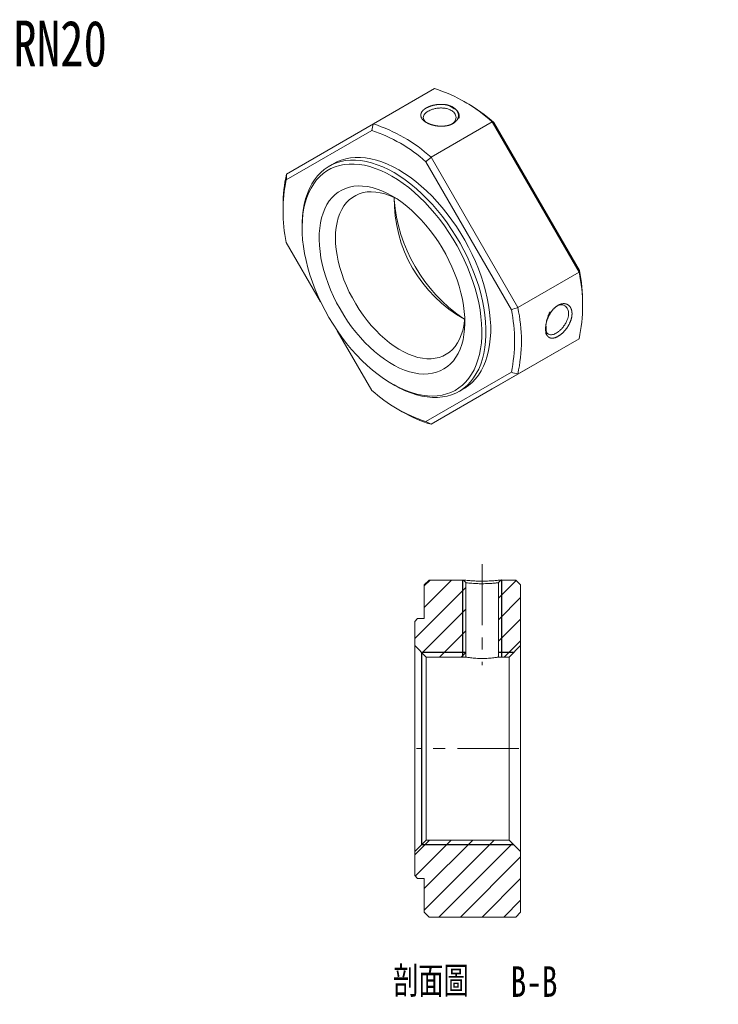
# Model space of a CAD drawing. Header units: millimetres. Extents: x 36 to 275, y 2 to 206.
import ezdxf

# ---------------------------------------------------------------- set-up
doc = ezdxf.new("R2010")
doc.units = ezdxf.units.MM
doc.linetypes.add('CENTERX2', pattern=[20.319999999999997, 12.7, -2.54, 2.54, -2.54])
doc.layers.add('FORMAT', color=7, linetype='Continuous')
doc.styles.add('SLDTEXTSTYLE0', font='TXT', dxfattribs={"width": 0.75})
doc.styles.add('SLDTEXTSTYLE1', font='TXT', dxfattribs={"width": 0.75, "bigfont": 'bigfont'})
pattern_1 = [(45, (0, 0), (-2.245064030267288, 2.245064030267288), [])]

# ---------------------------------------------------------------- blocks, each defined once
blk = doc.blocks.new('SW_NOTE_0')
at = {"layer": 'FORMAT', "color": 0, "char_height": 6.35, "attachment_point": 2}
for s, insert, style in [('\\M+19655\\M+196CA\\M+19AA4', (12.50156250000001, 8.18558014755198), 'SLDTEXTSTYLE1'), ('B-B', (33.93281219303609, 8.18558014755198), 'SLDTEXTSTYLE0')]:
    blk.add_mtext(s, dxfattribs=dict(at, insert=insert, style=style))

msp = doc.modelspace()

# ---------------------------------------------------------------- hatches: boundary and pattern name
at = {"linetype": 'Continuous', "lineweight": 0}
h = msp.add_hatch(dxfattribs=at)
h.set_pattern_fill('ANSI31', style=0)
h.set_pattern_definition(pattern_1)
edge = h.paths.add_edge_path(flags=0)
edge.add_line((212.9361006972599, 81.79417714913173), (212.3361006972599, 81.19417714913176))
edge.add_line((212.3361006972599, 81.19417714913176), (212.3361006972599, 76.19417714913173))
edge.add_line((212.3361006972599, 76.19417714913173), (214.7361006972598, 73.79417714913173))
edge.add_line((214.7361006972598, 73.79417714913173), (222.9361006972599, 73.79417714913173))
edge.add_line((222.9361006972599, 73.79417714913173), (222.9361006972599, 89.24795003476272))
edge.add_line((222.9361043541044, 89.24794996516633), (222.4548874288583, 89.7941767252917))
edge.add_line((222.4548883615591, 89.79417714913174), (215.3361006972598, 89.79417714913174))
edge.add_line((215.3361006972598, 89.79417714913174), (214.3361006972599, 88.79417714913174))
edge.add_line((214.3361006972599, 88.79417714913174), (214.3361006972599, 81.79417714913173))
edge.add_line((214.3361006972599, 81.79417714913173), (212.9361006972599, 81.79417714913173))
h = msp.add_hatch(dxfattribs=at)
h.set_pattern_fill('ANSI31', style=0)
h.set_pattern_definition(pattern_1)
h.paths.add_polyline_path([(229.7361006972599, 89.24795038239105), (229.7361006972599, 73.79417714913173), (231.9361006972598, 73.79417714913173), (234.3361006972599, 76.19417714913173), (234.3361006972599, 88.79417714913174), (233.3361006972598, 89.79417714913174), (230.2173181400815, 89.79417714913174)], flags=0)
h = msp.add_hatch(dxfattribs=at)
h.set_pattern_fill('ANSI31', style=0)
h.set_pattern_definition(pattern_1)
h.paths.add_polyline_path([(212.3361006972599, 28.39417714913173), (212.9361006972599, 27.79417714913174), (214.3361006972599, 27.79417714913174), (214.3361006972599, 20.79417714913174), (215.3361006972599, 19.79417714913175), (233.3361006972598, 19.79417714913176), (234.3361006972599, 20.79417714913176), (234.3361006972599, 33.39417714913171), (231.9361006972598, 35.79417714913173), (214.7361006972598, 35.79417714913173), (212.3361006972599, 33.39417714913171)], flags=0)

# ---------------------------------------------------------------- linework, layer by layer
at = {"color": 7, "linetype": 'Continuous', "lineweight": 15}
for p, q in [((203.7543875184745, 184.5246579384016), (216.4823095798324, 191.872330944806)), ((223.1794456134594, 188.8546117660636), (222.4724537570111, 189.2628821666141)), ((185.7266311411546, 174.1140725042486), (203.7543875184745, 184.5246579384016)), ((228.4545532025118, 184.9609018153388), (215.7266311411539, 177.6132288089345)), ((246.4823095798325, 153.7359119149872), (228.4545532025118, 184.9609018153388)), ((228.8014184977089, 184.8382993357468), (246.5496578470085, 154.0974471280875)), ((203.4075222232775, 183.1697213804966), (185.6592828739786, 172.9205501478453)), ((195.5344996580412, 176.3137184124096), (194.54455016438, 175.7422327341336)), ((232.4075222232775, 145.9333660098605), (214.6592828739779, 176.6742182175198)), ((215.7266311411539, 177.6132288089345), (233.7543875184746, 146.3882389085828)), ((184.9917719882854, 167.6257451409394), (184.9917719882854, 166.8093370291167)), ((188.9515699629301, 163.3804229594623), (188.95156996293, 162.8905780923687)), ((185.6592828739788, 159.9274322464), (192.8014718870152, 147.5567980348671)), ((233.7543875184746, 146.3882389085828), (246.4823095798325, 153.7359119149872)), ((247.2171687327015, 146.3991342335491), (247.2171687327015, 147.2155423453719)), ((196.2651033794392, 141.5576123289), (203.4075222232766, 129.1865800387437)), ((228.4545532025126, 129.5002214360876), (246.4823095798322, 139.9108068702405)), ((246.4823095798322, 139.9108068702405), (233.7543875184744, 132.5631338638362)), ((214.6592828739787, 122.6910768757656), (232.4075222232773, 132.9402481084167)), ((233.7543875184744, 132.5631338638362), (215.7266311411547, 122.1525484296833)), ((207.6161549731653, 130.5590653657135), (208.0403500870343, 130.3141031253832)), ((215.7266311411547, 122.1525484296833), (228.4545532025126, 129.5002214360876)), ((221.5423559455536, 128.9755941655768), (222.5323054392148, 129.5470798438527)), ((209.0294951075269, 125.1702676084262), (209.7364869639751, 124.7619972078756)), ((214.3361006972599, 88.79417714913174), (215.3361006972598, 89.79417714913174)), ((214.3361006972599, 88.79417714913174), (214.3361006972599, 81.79417714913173)), ((222.4548883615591, 89.79417714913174), (215.3361006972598, 89.79417714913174)), ((222.4548874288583, 89.7941767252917), (222.9361043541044, 89.24794996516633)), ((222.9361006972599, 73.79417714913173), (222.9361006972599, 89.24795003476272)), ((229.7361006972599, 89.24795038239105), (230.2173181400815, 89.79417714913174)), ((229.7361006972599, 89.24795038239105), (229.7361006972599, 73.79417714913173)), ((233.3361006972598, 89.79417714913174), (230.2173181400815, 89.79417714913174)), ((233.3361006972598, 89.79417714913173), (234.3361006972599, 88.79417714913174)), ((234.3361006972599, 76.19417714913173), (234.3361006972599, 88.79417714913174)), ((212.3361006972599, 81.19417714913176), (212.9361006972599, 81.79417714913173)), ((212.3361006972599, 81.19417714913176), (212.3361006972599, 76.19417714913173)), ((214.3361006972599, 81.79417714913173), (212.9361006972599, 81.79417714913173)), ((214.7361006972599, 73.79417714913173), (212.3361006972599, 76.19417714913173)), ((212.3361006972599, 33.39417714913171), (212.3361006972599, 76.19417714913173)), ((234.3361006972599, 76.19417714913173), (231.9361006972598, 73.79417714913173)), ((234.3361006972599, 76.19417714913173), (234.3361006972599, 33.39417714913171)), ((214.7361006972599, 73.79417714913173), (222.9361006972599, 73.79417714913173)), ((214.7361006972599, 73.79417714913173), (214.7361006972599, 35.79417714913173)), ((229.7361006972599, 73.79417714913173), (231.9361006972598, 73.79417714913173)), ((231.9361006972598, 35.79417714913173), (231.9361006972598, 73.79417714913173)), ((212.3361006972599, 33.39417714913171), (214.7361006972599, 35.79417714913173)), ((231.9361006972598, 35.79417714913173), (214.7361006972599, 35.79417714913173)), ((231.9361006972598, 35.79417714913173), (234.3361006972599, 33.39417714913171)), ((212.3361006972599, 33.39417714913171), (212.3361006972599, 28.39417714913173)), ((234.3361006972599, 20.79417714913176), (234.3361006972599, 33.39417714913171)), ((212.9361006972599, 27.79417714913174), (212.3361006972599, 28.39417714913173)), ((212.9361006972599, 27.79417714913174), (214.3361006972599, 27.79417714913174)), ((214.3361006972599, 27.79417714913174), (214.3361006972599, 20.79417714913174)), ((215.3361006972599, 19.79417714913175), (214.3361006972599, 20.79417714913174)), ((234.3361006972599, 20.79417714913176), (233.3361006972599, 19.79417714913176)), ((215.3361006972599, 19.79417714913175), (233.3361006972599, 19.79417714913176))]:
    msp.add_line(p, q, dxfattribs=at)
at = {"color": 7, "linetype": 'Continuous', "lineweight": 15, "flags": 128}
for points in [[(188.9515699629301, 163.3804229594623), (188.9606248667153, 164.0541220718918), (189.0330125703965, 165.3676109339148), (189.1775133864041, 166.6317533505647), (189.3935791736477, 167.8417539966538), (189.6803903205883, 168.9930229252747), (190.0368588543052, 170.0811929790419), (190.4616325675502, 171.1021363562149), (190.9531001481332, 172.0519802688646), (191.5093972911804, 172.9271216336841), (192.1284137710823, 173.7242407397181), (192.8078014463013, 174.4403138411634), (193.5449831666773, 175.0726246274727), (194.3371625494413, 175.6187745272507), (195.1813345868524, 176.0766918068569), (196.0742970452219, 176.4446394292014), (197.0126626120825, 176.721221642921), (197.9928717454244, 176.9053892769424), (199.011206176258, 176.9964437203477), (200.0638030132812, 176.9940395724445), (201.1466693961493, 176.8981859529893), (202.2556976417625, 176.709246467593), (203.3866808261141, 176.4279378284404), (204.5353287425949, 176.0553271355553), (205.6972841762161, 175.5928278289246), (206.868139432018, 175.0421943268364), (208.0434530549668, 174.4055153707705)], [(207.6191889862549, 173.6706684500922), (206.4586298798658, 174.2989456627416), (205.3025607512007, 174.8413935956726), (204.1554542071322, 175.2959136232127), (203.0217481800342, 175.6607472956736), (201.9058287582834, 175.9344831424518), (200.8120132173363, 176.116062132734), (199.7445333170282, 176.2047817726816), (198.7075189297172, 176.2002988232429), (197.7049820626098, 176.1026306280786), (196.7408013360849, 175.9121550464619), (195.8187069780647, 175.629608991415), (194.9422663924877, 175.2560855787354), (194.1148703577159, 174.7930298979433), (193.3397199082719, 174.2422334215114), (192.6198139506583, 173.6058270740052), (191.957937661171, 172.8862729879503), (191.3566517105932, 172.08635497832), (190.8182823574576, 171.2091677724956), (190.3449124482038, 170.2581050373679), (189.9383733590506, 169.2368462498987), (189.6002379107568, 168.1493424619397), (189.331814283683, 166.9998010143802), (189.1341409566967, 165.7926692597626), (189.0079826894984, 164.5326173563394), (188.9538275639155, 163.2245202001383), (188.9718850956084, 161.8734385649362), (189.0620854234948, 160.484599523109), (189.2240795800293, 159.0633762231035), (189.4572408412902, 157.6152671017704), (189.7606671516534, 156.1458746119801), (190.1331846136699, 154.6608835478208), (190.5733520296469, 153.1660390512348), (191.0794664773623, 151.6671243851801), (191.6495698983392, 150.1699385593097), (192.2814566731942, 148.6802738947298), (192.9726821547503, 147.2038936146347), (193.7205721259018, 145.7465095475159), (194.5222331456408, 144.3137600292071), (195.3745637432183, 142.9111880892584), (196.2742664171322, 141.5442200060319), (197.2178603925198, 140.2181443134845), (198.2016950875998, 138.9380913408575), (199.2219642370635, 137.7090133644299), (200.2747206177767, 136.5356654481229), (201.3558913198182, 135.4225870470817), (202.461293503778, 134.3740844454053), (203.5866505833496, 133.3942140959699), (204.7276087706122, 132.486766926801), (205.8797539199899, 131.6552536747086), (207.0386286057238, 130.9028913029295), (208.1997493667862, 130.2325905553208), (209.3586240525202, 129.6469446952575), (210.5107692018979, 129.1482194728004), (211.6517273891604, 128.7383443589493), (212.777084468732, 128.4189050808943), (213.8824866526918, 128.1911374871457), (214.9636573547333, 128.055922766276), (216.0164137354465, 128.0137840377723), (217.0366828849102, 128.0648843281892), (218.0205175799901, 128.20902594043), (218.9641115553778, 128.445651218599), (219.8638142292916, 128.7738447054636), (220.7161448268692, 129.1923366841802), (221.5178058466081, 129.6995080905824), (222.2656958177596, 130.2933967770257), (222.9569212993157, 130.9717051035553), (223.5888080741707, 131.7318088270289), (224.1589114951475, 132.5707672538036), (224.6650259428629, 133.4853346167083), (225.1051933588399, 134.4719726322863), (225.4777108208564, 135.5268641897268), (225.7811371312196, 136.6459281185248), (226.0142983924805, 137.8248349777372), (226.1762925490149, 139.0590238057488), (226.2664928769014, 140.3437197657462), (226.2845504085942, 141.6739526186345), (226.2303952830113, 143.0445759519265), (226.104237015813, 144.4502870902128), (225.9065636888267, 145.885647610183), (225.6381400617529, 147.3451043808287), (225.300004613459, 148.8230110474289), (224.8934655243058, 150.3136498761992), (224.420095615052, 151.8112538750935), (223.8817262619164, 153.3100291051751), (223.2804403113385, 154.804177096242), (222.6185640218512, 156.2879172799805), (221.8986580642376, 157.7555093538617), (221.1235076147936, 159.2012754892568), (220.2961115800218, 160.6196222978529), (219.4196709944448, 162.0050624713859), (218.4975766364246, 163.3522360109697), (217.5333959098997, 164.6559309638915), (216.5308590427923, 165.9111035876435), (215.4938446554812, 167.1128978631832), (214.4263647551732, 168.2566642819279), (213.332549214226, 169.3379778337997), (212.2166297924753, 170.35265512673), (211.0829237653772, 171.2967705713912), (209.9358172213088, 172.1666715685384), (208.7797480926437, 172.9589926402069), (207.6191889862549, 173.6706684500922)], [(222.5323054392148, 129.5470798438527), (222.7396930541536, 129.6705380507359), (223.5318724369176, 130.2166879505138), (224.2690541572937, 130.8489987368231), (224.9484418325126, 131.5650718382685), (225.5674583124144, 132.3621909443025), (226.1237554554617, 133.237332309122), (226.6152230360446, 134.1871762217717), (227.0399967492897, 135.2081195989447), (227.3964652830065, 136.2962896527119), (227.683276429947, 137.4475585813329), (227.8993422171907, 138.6575592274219), (228.0438430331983, 139.9217016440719), (228.1162307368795, 141.2351905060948), (228.1162307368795, 142.5930433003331), (228.0438430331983, 143.9901092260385), (227.8993422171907, 145.4210887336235), (227.683276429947, 146.8805536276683), (227.3964652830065, 148.3629676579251), (227.0399967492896, 149.8627075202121), (226.6152230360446, 151.3740841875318), (226.1237554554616, 152.8913644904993), (225.5674583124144, 154.4087928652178), (224.9484418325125, 155.9206131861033), (224.2690541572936, 157.4210906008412), (223.5318724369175, 158.9045332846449), (222.7396930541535, 160.3653140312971), (221.8955210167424, 161.7978915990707), (221.0025585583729, 163.196831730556), (220.0641929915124, 164.5568277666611), (219.0839838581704, 165.8727207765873), (218.0656494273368, 167.1395191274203), (217.0130525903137, 168.3524174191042), (215.9301862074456, 169.5068147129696), (214.8211579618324, 170.5983319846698), (213.6901747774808, 171.6228287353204), (212.5415268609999, 172.5764186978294), (211.3795714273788, 173.4554845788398), (210.2087161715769, 174.256691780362), (209.0334025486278, 174.9770010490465), (207.8580889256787, 175.6136800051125), (206.6872336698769, 176.1643135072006), (205.5252782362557, 176.6268128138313), (204.3766303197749, 176.9994235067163), (203.2456471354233, 177.2807321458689), (202.1366188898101, 177.4696716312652), (201.053752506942, 177.5655252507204), (200.0011556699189, 177.5679293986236), (198.9828212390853, 177.4768749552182), (198.0026121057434, 177.2927073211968), (197.0642465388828, 177.0161251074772), (196.1712840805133, 176.6481774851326), (195.5344996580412, 176.3137184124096)], [(208.0434530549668, 174.4055153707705), (209.2187666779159, 173.685206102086), (210.3896219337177, 172.8839989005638), (211.5515773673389, 172.0049330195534), (212.7002252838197, 171.0513430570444), (213.8312084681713, 170.0268463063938), (214.9402367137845, 168.9353290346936), (216.0231030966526, 167.7809317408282), (217.0756999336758, 166.5680334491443), (218.0940343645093, 165.3012350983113), (219.0742434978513, 163.9853420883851), (220.0126090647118, 162.6253460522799), (220.9055715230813, 161.2264059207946), (221.7497435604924, 159.7938283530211), (222.5419229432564, 158.3330476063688), (223.2791046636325, 156.8496049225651), (223.9584923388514, 155.3491275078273), (224.5775088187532, 153.8373071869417), (225.1338059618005, 152.3198788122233), (225.6252735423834, 150.8025985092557), (226.0500472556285, 149.291221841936), (226.4065157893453, 147.7914819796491), (226.6933269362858, 146.3090679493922), (226.9093927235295, 144.8496030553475), (227.0538935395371, 143.4186235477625), (227.1262812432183, 142.0215576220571), (227.1262812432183, 140.6637048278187), (227.0538935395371, 139.3502159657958), (226.9093927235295, 138.0860735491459), (226.6933269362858, 136.8760729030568), (226.4065157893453, 135.7248039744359), (226.0500472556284, 134.6366339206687), (225.6252735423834, 133.6156905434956), (225.1338059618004, 132.665846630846), (224.5775088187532, 131.7907052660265), (223.9584923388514, 130.9935861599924), (223.2791046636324, 130.2775130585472), (222.5419229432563, 129.6452022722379), (221.7497435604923, 129.0990523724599), (220.9055715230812, 128.6411350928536), (220.0126090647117, 128.2731874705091), (219.0742434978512, 127.9966052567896), (218.0940343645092, 127.8124376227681), (217.0756999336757, 127.7213831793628), (216.0231030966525, 127.723787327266), (214.9402367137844, 127.8196409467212), (213.8312084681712, 128.0085804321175), (212.7002252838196, 128.2898890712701), (211.5515773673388, 128.6624997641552), (210.3896219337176, 129.1249990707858), (209.2187666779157, 129.675632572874), (208.0434530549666, 130.3123115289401), (208.0403500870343, 130.3141031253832)], [(207.6191889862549, 169.5879643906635), (208.6631688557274, 168.943651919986), (209.7021736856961, 168.2191384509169), (210.7312521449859, 167.4178766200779), (211.7455002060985, 166.5436848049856), (212.7400845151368, 165.6007289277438), (213.7102654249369, 164.5935026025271), (214.6514195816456, 163.5268057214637), (215.5590619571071, 162.4057215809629), (216.4288672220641, 161.2355926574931), (217.256690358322, 160.0219951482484), (218.0385864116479, 158.7707123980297), (218.7708292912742, 157.4877073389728), (219.4499295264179, 156.1790940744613), (220.0726508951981, 154.85110874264), (220.6360258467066, 153.5100797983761), (221.1373696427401, 152.1623978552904), (221.5742931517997, 150.8144852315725), (221.9447142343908, 149.4727653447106), (222.2468676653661, 148.1436321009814), (222.4793135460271, 146.8334194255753), (222.6409441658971, 145.5483710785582), (222.7309892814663, 144.2946109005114), (222.7490197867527, 143.0781136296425), (222.6949497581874, 141.9046764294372), (222.5690368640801, 140.7798912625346), (222.3718811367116, 139.7091182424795), (222.1044221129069, 138.6974600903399), (221.7679343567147, 137.7497378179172), (221.3640213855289, 136.8704677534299), (220.8946080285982, 136.0638400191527), (220.361931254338, 135.3336985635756), (219.7685295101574, 134.6835228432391), (219.117230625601, 134.1164112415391), (218.4111383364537, 133.6350663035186), (217.6536174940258, 133.2417818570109), (216.8482780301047, 132.9384320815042), (215.9989577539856, 132.7264625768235), (215.1097040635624, 132.606883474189), (214.184754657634, 132.5802646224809), (213.2285173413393, 132.6467328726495), (212.2455490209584, 132.8059714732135), (211.2405339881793, 133.0572215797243), (210.2182615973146, 133.3992858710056), (209.1836034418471, 133.8305342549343), (208.1414901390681, 134.3489116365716), (207.0968878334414, 134.9519477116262), (206.0547745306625, 135.6367687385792), (205.0201163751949, 136.4001112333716), (203.9978439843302, 137.2383375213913), (202.9928289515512, 138.1474530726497), (202.0098606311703, 139.1231255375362), (201.0536233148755, 140.1607053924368), (200.1286739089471, 141.2552480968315), (199.239420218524, 142.4015376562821), (198.3900999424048, 143.5941114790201), (197.5847604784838, 144.8272864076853), (196.8272396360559, 146.0951858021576), (196.1211473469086, 147.3917675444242), (195.4698484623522, 148.7108528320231), (194.8764467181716, 150.0461556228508), (194.3437699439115, 151.3913125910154), (193.8743565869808, 152.7399134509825), (193.470443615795, 154.0855315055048), (193.1339558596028, 155.4217542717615), (192.8664968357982, 156.7422140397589), (192.6693411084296, 158.0406182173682), (192.5434282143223, 159.3107793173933), (192.4893581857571, 160.5466444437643), (192.5073886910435, 161.7423241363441), (192.5974338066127, 162.8921204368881), (192.7590644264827, 163.9905540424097), (192.9915103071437, 165.0323904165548), (193.2936637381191, 166.0126647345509), (193.6640848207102, 166.9267055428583), (194.1010083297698, 167.7701570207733), (194.6023521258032, 168.5389997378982), (195.1657270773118, 169.2295698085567), (195.7884484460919, 169.8385763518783), (196.4675486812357, 170.363117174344), (197.199791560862, 170.80069260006), (197.9816876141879, 171.1492173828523), (198.8095107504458, 171.4070306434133), (199.6793160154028, 171.5729037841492), (200.5869583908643, 171.6460463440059), (201.528112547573, 171.6261097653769), (202.4982934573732, 171.5131890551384), (203.4928777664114, 171.3078223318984), (204.507125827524, 171.0109882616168), (205.5362042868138, 170.6241013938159), (206.5752091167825, 170.1490054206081), (207.6191889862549, 169.5879643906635)], [(208.4952788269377, 169.0528978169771), (208.0766171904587, 169.257397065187), (207.0920241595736, 169.677886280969), (206.1195790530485, 170.0077983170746), (205.1645930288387, 170.2453313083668), (204.2322818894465, 170.3891879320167), (203.3277375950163, 170.4385824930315), (202.4559004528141, 170.3932452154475), (201.6215321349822, 170.2534237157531), (200.8291896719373, 170.0198816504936), (200.0832005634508, 169.6938945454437), (199.3876391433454, 169.2772428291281), (198.7463043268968, 168.7722021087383), (198.1626988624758, 168.1815307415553), (197.6400102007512, 167.5084547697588), (197.1810930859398, 166.7566503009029), (196.7884539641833, 165.9302234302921), (196.4642372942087, 165.0336878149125), (196.2102138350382, 164.071940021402), (196.0277709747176, 163.0502327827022), (195.9179051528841, 161.9741463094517), (195.8812164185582, 160.8495578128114)], [(195.8812164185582, 160.8495578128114), (195.9179051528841, 159.6826094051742), (196.0277709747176, 158.4796745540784), (196.2102138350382, 157.247323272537), (196.4642372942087, 155.9922862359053), (196.7884539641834, 154.7214180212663), (197.1810930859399, 153.4416596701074), (197.6400102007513, 152.1600007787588), (198.1626988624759, 150.8834413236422), (198.746304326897, 149.6189534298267), (199.3876391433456, 148.3734432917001), (200.0832005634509, 147.1537134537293), (200.8291896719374, 145.9664256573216), (201.6215321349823, 144.8180644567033), (202.4559004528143, 143.7149018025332), (203.3277375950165, 142.662962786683), (204.2322818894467, 141.6679927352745), (205.1645930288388, 140.7354258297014), (206.1195790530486, 139.8703554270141), (207.0920241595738, 139.0775062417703), (208.0766171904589, 138.3612085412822), (209.0679806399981, 137.7253744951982), (210.0607000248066, 137.1734768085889), (211.0493534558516, 136.7085297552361), (212.0285412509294, 136.3330727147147), (212.992915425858, 136.0491563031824), (213.9372089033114, 135.8583311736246), (214.8562642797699, 135.7616395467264), (215.7450619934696, 135.7596095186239), (216.598747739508, 135.8522521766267), (217.4126589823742, 136.0390615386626), (218.1823504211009, 136.3190173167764), (218.9036182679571, 136.6905904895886), (219.5725232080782, 137.1517516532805), (220.1854119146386, 137.6999821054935), (220.7389370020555, 138.3322876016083), (221.230075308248, 139.0452147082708), (221.6561444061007, 139.8348696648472), (222.0148172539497, 140.6969396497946), (222.3041349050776, 141.6267163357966), (222.5225172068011, 142.6191216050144), (222.6687714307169, 143.6687352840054), (222.7260338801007, 144.4018360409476)]]:
    msp.add_lwpolyline(points, dxfattribs=at)
at = {"color": 7, "linetype": 'Continuous', "lineweight": 15}
for centre, radius, start, end in [((206.537297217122, 160.8200924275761), 32.6059011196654, 47.76393257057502, 72.24144396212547), ((204.1334872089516, 156.2514375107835), 37.75864805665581, 49.20871379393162, 59.70759665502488), ((193.6601398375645, 153.2139082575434), 32.89767289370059, 47.87413764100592, 72.13123889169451), ((193.454062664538, 152.9348374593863), 31.8311099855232, 48.22715355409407, 71.77822297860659), ((212.2336639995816, 167.8261436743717), 27.24262909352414, 166.6551109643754, 180.4214752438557), ((216.8282126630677, 166.4239911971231), 31.83877294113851, 168.2263696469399, 191.7736303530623), ((241.2580584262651, 171.5332969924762), 33.30118080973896, 184.6965692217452, 235.2980542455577), ((236.4447494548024, 168.7546328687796), 28.35010833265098, 179.005096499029, 240.9895269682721), ((214.3110138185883, 146.8233593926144), 32.90555657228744, 347.8733990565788, 12.1266009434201), ((209.4537740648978, 147.0260039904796), 37.76387032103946, 0.2875709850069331, 10.7925853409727), ((201.2385924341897, 139.436807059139), 31.83877294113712, 348.2263696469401, 11.77363035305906), ((201.8816109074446, 139.47568638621), 32.61375892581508, 347.7632290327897, 12.2367709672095), ((224.612742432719, 152.9259607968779), 31.83110998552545, 228.2271535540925, 251.7782229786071), ((223.6398992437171, 148.4980136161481), 27.50824145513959, 239.6402878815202, 253.2815466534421)]:
    msp.add_arc(centre, radius, start, end, dxfattribs=at)
for points, knots in [([(219.0398458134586, 188.5332358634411), (220.3268965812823, 188.0383889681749), (221.2351553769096, 187.2641974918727), (221.4895038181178, 186.4027822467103), (221.3610434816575, 185.6597666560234), (220.9711422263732, 185.0729642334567), (220.3928651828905, 184.6371192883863), (219.7328748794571, 184.3306990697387), (219.0514541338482, 184.1468701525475), (218.3151343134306, 184.0484325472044), (217.5501430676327, 184.0441101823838), (216.7830485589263, 184.1271253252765), (216.0425298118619, 184.2932608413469), (215.3538522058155, 184.5247847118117), (214.6850438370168, 184.8524086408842), (214.0957850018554, 185.2701553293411), (213.6919775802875, 185.7889548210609), (213.5671334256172, 186.3353499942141), (213.6767077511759, 186.8788189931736), (214.0671387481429, 187.3949157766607), (214.6457266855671, 187.8094252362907), (215.3064227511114, 188.1308963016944), (215.9885505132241, 188.3560495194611), (216.726068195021, 188.5146870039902), (217.7464896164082, 188.6139405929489), (219.0398458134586, 188.5332358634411), (220.3268965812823, 188.0383889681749), (221.2351553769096, 187.2641974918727)], [-0.1563098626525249, -0.1252374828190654, -0.06270750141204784, 0, 0.06280493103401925, 0.1253358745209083, 0.1674943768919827, 0.2079691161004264, 0.2498619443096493, 0.2806356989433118, 0.3119091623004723, 0.3431593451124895, 0.3742019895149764, 0.405324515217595, 0.4369927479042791, 0.4687267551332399, 0.5001082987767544, 0.5425606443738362, 0.5834621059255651, 0.625802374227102, 0.6680044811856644, 0.7084755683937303, 0.750318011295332, 0.7811181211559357, 0.8124202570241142, 0.843690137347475, 0.8747625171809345, 0.937292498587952, 0.9999999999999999, 1.062804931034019, 1.125335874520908, 1.167494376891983]), ([(219.9228469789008, 187.349653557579), (219.7888268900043, 187.418890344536), (219.5004043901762, 187.5678937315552), (218.9550741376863, 187.7317338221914), (218.2844372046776, 187.8408408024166), (217.5199118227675, 187.852988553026), (216.7553239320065, 187.762203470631), (216.0818904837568, 187.5976937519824), (215.5408027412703, 187.3956943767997), (215.1055310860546, 187.1750353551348), (214.7345933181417, 186.9306535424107), (214.4144196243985, 186.6359333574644), (214.1779797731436, 186.2756733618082), (214.0869118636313, 185.8733891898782), (214.179775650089, 185.4725164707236), (214.3824750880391, 185.1417447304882), (214.5864770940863, 184.9650301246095), (214.6640667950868, 184.897818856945)], [0, 0, 0, 0, 0.05460913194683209, 0.1175234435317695, 0.1887534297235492, 0.2683021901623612, 0.3481326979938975, 0.419503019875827, 0.4824157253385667, 0.5368808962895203, 0.5913498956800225, 0.6542550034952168, 0.7256064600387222, 0.8054069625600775, 0.8850134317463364, 0.9562662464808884, 1, 1, 1, 1]), ([(220.1156001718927, 184.5284525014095), (220.1695189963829, 184.564150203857), (220.3619922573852, 184.6915797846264), (220.6200488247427, 184.976016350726), (220.8609039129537, 185.3900935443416), (220.9492395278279, 185.8718165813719), (220.8606790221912, 186.3527177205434), (220.6235028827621, 186.7681902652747), (220.3079220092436, 187.101628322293), (220.0450097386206, 187.2709690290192), (219.9228469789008, 187.349653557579)], [0, 0, 0, 0, 0.0482675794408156, 0.1723000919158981, 0.3130216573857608, 0.4704373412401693, 0.6274549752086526, 0.7680482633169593, 0.8922231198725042, 0.9999999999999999, 0.9999999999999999, 0.9999999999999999, 0.9999999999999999]), ([(239.6316064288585, 140.7725615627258), (239.4682579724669, 141.9163188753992), (239.6328862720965, 143.3100762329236), (240.1431782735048, 144.6130525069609), (240.7530774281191, 145.6340871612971), (241.3953069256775, 146.3666029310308), (242.043639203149, 146.8429030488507), (242.6523429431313, 147.119706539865), (243.1882218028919, 147.219488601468), (243.693635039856, 147.1845833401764), (244.1415738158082, 147.005815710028), (244.5149991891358, 146.6954663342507), (244.7940273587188, 146.262831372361), (244.9726832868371, 145.7367825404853), (245.0368849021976, 145.0600130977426), (244.9492643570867, 144.2513852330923), (244.641126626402, 143.3214549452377), (244.1491755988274, 142.4188757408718), (243.5392165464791, 141.5864468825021), (242.8360998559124, 140.8897818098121), (242.1695896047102, 140.424499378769), (241.5742798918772, 140.1407873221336), (241.0742728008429, 140.0208043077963), (240.6201727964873, 140.0258335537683), (240.1065098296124, 140.2192204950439), (239.6316064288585, 140.7725615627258), (239.4682579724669, 141.9163188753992), (239.6328862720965, 143.3100762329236)], [-0.1563098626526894, -0.1252374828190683, -0.06270750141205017, 0, 0.06280493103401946, 0.1253358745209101, 0.1674943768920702, 0.2079691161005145, 0.2498619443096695, 0.2806356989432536, 0.3119091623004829, 0.3431593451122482, 0.3742019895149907, 0.4053245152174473, 0.4369927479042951, 0.4687267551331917, 0.5001082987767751, 0.5425606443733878, 0.5834621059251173, 0.62580237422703, 0.6680044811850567, 0.7084755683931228, 0.7503180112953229, 0.7811181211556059, 0.8124202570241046, 0.8436901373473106, 0.8747625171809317, 0.9372924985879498, 1, 1.06280493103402, 1.12533587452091, 1.16749437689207]), ([(239.5324421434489, 141.8247380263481), (239.5516511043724, 141.7245753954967), (239.6023720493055, 141.4600976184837), (239.7868551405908, 141.1194103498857), (240.0870914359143, 140.8378243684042), (240.4806688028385, 140.7147207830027), (240.9107743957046, 140.7386299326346), (241.3260160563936, 140.867974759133), (241.7230552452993, 141.0665523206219), (242.1317430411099, 141.3327310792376), (242.5772580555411, 141.6998498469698), (243.0564954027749, 142.2002409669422), (243.5179352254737, 142.8167400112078), (243.8897308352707, 143.4847156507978), (244.1327081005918, 144.1209241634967), (244.2588997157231, 144.6731071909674), (244.2974528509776, 145.1550289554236), (244.2596605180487, 145.6068602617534), (244.1336520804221, 146.0500124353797), (243.8904768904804, 146.4632621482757), (243.5184801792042, 146.7807585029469), (243.0570295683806, 146.9449431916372), (242.5784746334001, 146.9436979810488), (242.2009422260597, 146.8617099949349), (241.9920095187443, 146.7575182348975), (241.9316964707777, 146.7274409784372)], [0, 0, 0, 0, 0.02879186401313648, 0.07602444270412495, 0.1287731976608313, 0.1817087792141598, 0.2290344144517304, 0.2707518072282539, 0.3068676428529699, 0.3429860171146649, 0.3846983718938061, 0.4320114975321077, 0.4849271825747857, 0.5377142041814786, 0.5849619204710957, 0.6266722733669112, 0.6628521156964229, 0.6991926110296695, 0.7410353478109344, 0.7883873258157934, 0.841250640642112, 0.8941249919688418, 0.9414023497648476, 0.9830844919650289, 1, 1, 1, 1]), ([(222.4548883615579, 89.79417714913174), (222.4548872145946, 89.79417709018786), (222.4546108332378, 89.7941628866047), (222.5322045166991, 89.78361833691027), (222.9258840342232, 89.7407117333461), (223.5640195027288, 89.68334606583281), (224.3669734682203, 89.62362744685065), (225.3182533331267, 89.58056787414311), (226.2479842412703, 89.56769909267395), (227.0993786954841, 89.57722164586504), (227.83208148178, 89.60272870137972), (228.5107646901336, 89.63951225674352), (229.0656085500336, 89.68076083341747), (229.4997345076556, 89.71834600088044), (229.8236891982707, 89.74950523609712), (230.0523738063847, 89.77400282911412), (230.1933667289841, 89.79087208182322), (230.2092319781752, 89.79306133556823), (230.2173181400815, 89.79417714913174)], [0, 0, 0, 0, 0.0003532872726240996, 0.08513090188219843, 0.1668113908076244, 0.2513651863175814, 0.3356430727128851, 0.4164641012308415, 0.5000237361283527, 0.5615317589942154, 0.6240423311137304, 0.6864884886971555, 0.7485402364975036, 0.7999969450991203, 0.8495980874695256, 0.8986041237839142, 0.9483207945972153, 1, 1, 1, 1]), ([(229.7361006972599, 89.24795038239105), (229.7341561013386, 89.2475998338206), (229.7301131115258, 89.24687101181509), (229.695539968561, 89.24141328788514), (229.6344782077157, 89.23285038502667), (229.5398918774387, 89.22078645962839), (229.4076326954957, 89.20534851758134), (229.2331163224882, 89.1864470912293), (229.0124579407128, 89.16430908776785), (228.6083950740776, 89.12490174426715), (227.9720553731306, 89.07709910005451), (227.1284061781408, 89.03925183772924), (226.1972255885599, 89.0213406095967), (225.0598213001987, 89.05371985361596), (223.9858194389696, 89.12847458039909), (223.3044347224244, 89.19999244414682), (222.9964873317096, 89.23729496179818), (222.9361918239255, 89.24796375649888), (222.9361011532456, 89.24795010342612), (222.9361006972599, 89.24795003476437)], [0, 0, 0, 0, 0.02451286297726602, 0.05096444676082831, 0.07935761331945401, 0.1096946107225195, 0.1419772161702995, 0.1762068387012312, 0.2123845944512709, 0.2505113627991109, 0.3478485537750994, 0.4312227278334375, 0.5006300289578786, 0.6096750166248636, 0.7497670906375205, 0.8468490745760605, 0.930143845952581, 0.9996486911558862, 1, 1, 1, 1]), ([(229.7361006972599, 73.79417714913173), (229.7361006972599, 73.79417714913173), (229.7139610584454, 73.790179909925), (229.6272976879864, 73.77496106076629), (229.5616893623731, 73.76355574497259), (229.3908301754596, 73.7352508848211), (229.2863414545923, 73.71847464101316), (229.0395592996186, 73.68157515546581), (228.8962277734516, 73.66134831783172), (228.4266417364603, 73.60146166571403), (228.0479773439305, 73.5612779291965), (227.2300321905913, 73.5044059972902), (226.7819275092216, 73.48752255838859), (226.1151459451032, 73.48747598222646), (225.8893258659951, 73.49155800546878), (225.452899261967, 73.50707344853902), (225.2407303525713, 73.5184277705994), (224.6224116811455, 73.56137274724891), (224.2482680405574, 73.60110588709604), (223.7736759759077, 73.6616465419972), (223.6333608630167, 73.68147435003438), (223.3872274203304, 73.71826356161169), (223.280564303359, 73.73538185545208), (223.1100776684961, 73.76363042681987), (223.0456303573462, 73.77483441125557), (222.9583687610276, 73.79015640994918), (222.9361006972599, 73.79417714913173), (222.9361006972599, 73.79417714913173)], [0, 0, 0, 0, 0.0625, 0.0625, 0.125, 0.125, 0.1875, 0.1875, 0.25, 0.25, 0.3749999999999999, 0.3749999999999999, 0.4999999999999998, 0.4999999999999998, 0.5624999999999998, 0.5624999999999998, 0.6249999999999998, 0.6249999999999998, 0.7499999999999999, 0.7499999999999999, 0.8125, 0.8125, 0.875, 0.875, 0.9375, 0.9375, 1, 1, 1, 1])]:
    msp.add_open_spline(points, degree=3, knots=knots, dxfattribs=at)
for points in [[(203.4075222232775, 183.1697213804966), (203.5234763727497, 183.6214445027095), (203.6390934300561, 184.0730898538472), (203.7543875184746, 184.5246579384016)], [(228.8014184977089, 184.8382993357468), (228.6854643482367, 184.8797898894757), (228.5698472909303, 184.9206481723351), (228.4545532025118, 184.9609018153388)], [(214.6592828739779, 176.6742182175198), (215.0145931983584, 176.9877639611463), (215.3703837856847, 177.3007600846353), (215.7266311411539, 177.6132288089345)], [(185.7266311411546, 174.1140725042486), (185.7038139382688, 173.7159075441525), (185.6813588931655, 173.3180609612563), (185.6592828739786, 172.9205501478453)], [(246.4823095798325, 153.7359119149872), (246.5051267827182, 153.8558329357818), (246.5275818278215, 153.97633599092), (246.5496578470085, 154.0974471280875)], [(232.4075222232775, 145.9333660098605), (232.8567106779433, 146.0843100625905), (233.3056632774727, 146.235944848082), (233.7543875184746, 146.3882389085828)], [(232.4075222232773, 132.9402481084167), (232.8567106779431, 132.8147924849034), (233.3056632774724, 132.6890837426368), (233.7543875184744, 132.5631338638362)], [(214.6592828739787, 122.6910768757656), (215.0145931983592, 122.5114089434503), (215.3703837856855, 122.3319014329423), (215.7266311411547, 122.1525484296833)]]:
    msp.add_open_spline(points, degree=3, dxfattribs=at)
at = {"layer": 'FORMAT', "color": 7, "linetype": 'CENTERX2', "lineweight": 0}
for p, q in [((226.3361006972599, 93.11961908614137), (226.3361006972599, 72.13623841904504)), ((233.9361006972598, 54.79417714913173), (212.7361006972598, 54.79417714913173))]:
    msp.add_line(p, q, dxfattribs=at)
at = {"layer": 'FORMAT'}
for p, q in [((222.3361005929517, 73.79417653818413), (222.3361005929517, 89.79417729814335)), ((230.3361005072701, 89.79417729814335), (230.2813461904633, 89.78796351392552)), ((230.3361005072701, 89.79417729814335), (230.3361005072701, 73.79417653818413)), ((213.736100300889, 74.7941767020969), (222.9361005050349, 74.7941767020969)), ((229.7361005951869, 74.7941767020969), (232.9361007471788, 74.7941767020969)), ((232.9361007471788, 34.79417759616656), (213.736100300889, 34.79417759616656))]:
    msp.add_line(p, q, dxfattribs=at)
at = {"layer": 'FORMAT', "flags": 128}
msp.add_lwpolyline([(213.7360572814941, 74.7941767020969), (213.736100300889, 74.75308488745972), (213.736100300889, 74.6299770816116), (213.736100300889, 74.42535992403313), (213.736100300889, 74.14007533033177), (213.736100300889, 73.77529117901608), (213.736100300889, 73.33251248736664), (213.736100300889, 72.81355533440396), (213.736100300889, 72.22055058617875), (213.736100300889, 71.55594017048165), (213.736100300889, 70.82244913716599), (213.736100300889, 70.0230959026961), (213.736100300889, 69.16116431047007), (213.736100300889, 68.24019524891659), (213.736100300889, 67.2639736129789), (213.736100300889, 66.23651060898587), (213.736100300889, 65.1620288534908), (213.736100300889, 64.04494281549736), (213.736100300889, 62.88984391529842), (213.736100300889, 61.70147817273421), (213.736100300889, 60.48472897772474), (213.736100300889, 59.24459566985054), (213.736100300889, 57.98617514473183), (213.736100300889, 56.71463763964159), (213.736100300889, 55.43520868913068), (213.736100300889, 54.15314560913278), (213.736100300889, 52.87371665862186), (213.736100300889, 51.60217915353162), (213.736100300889, 50.34375862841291), (213.736100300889, 49.10362532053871), (213.736100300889, 47.88687612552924), (213.736100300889, 46.69851038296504), (213.736100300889, 45.5434114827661), (213.736100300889, 44.42632544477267), (213.736100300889, 43.3518436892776), (213.736100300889, 42.32438068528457), (213.736100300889, 41.34815904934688), (213.736100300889, 40.4271899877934), (213.736100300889, 39.56525839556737), (213.736100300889, 38.76590516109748), (213.736100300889, 38.03241412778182), (213.736100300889, 37.36780371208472), (213.736100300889, 36.77479896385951), (213.736100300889, 36.25584181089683), (213.736100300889, 35.81306311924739), (213.736100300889, 35.4482789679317), (213.736100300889, 35.16299437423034), (213.736100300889, 34.95837721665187), (213.736100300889, 34.83526941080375), (213.736100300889, 34.79417759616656)], dxfattribs=at)

# ---------------------------------------------------------------- block references
at = {"layer": 'FORMAT'}
msp.add_blockref('SW_NOTE_0', (203.1969000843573, 1.388274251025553), dxfattribs=at)

# ---------------------------------------------------------------- texts
at = {"layer": 'FORMAT', "color": 7, "insert": (128.9798168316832, 206.008696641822), "char_height": 9.524999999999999, "attachment_point": 1, "style": 'SLDTEXTSTYLE0'}
msp.add_mtext('RN20', dxfattribs=at)

doc.saveas('drawing.dxf')
